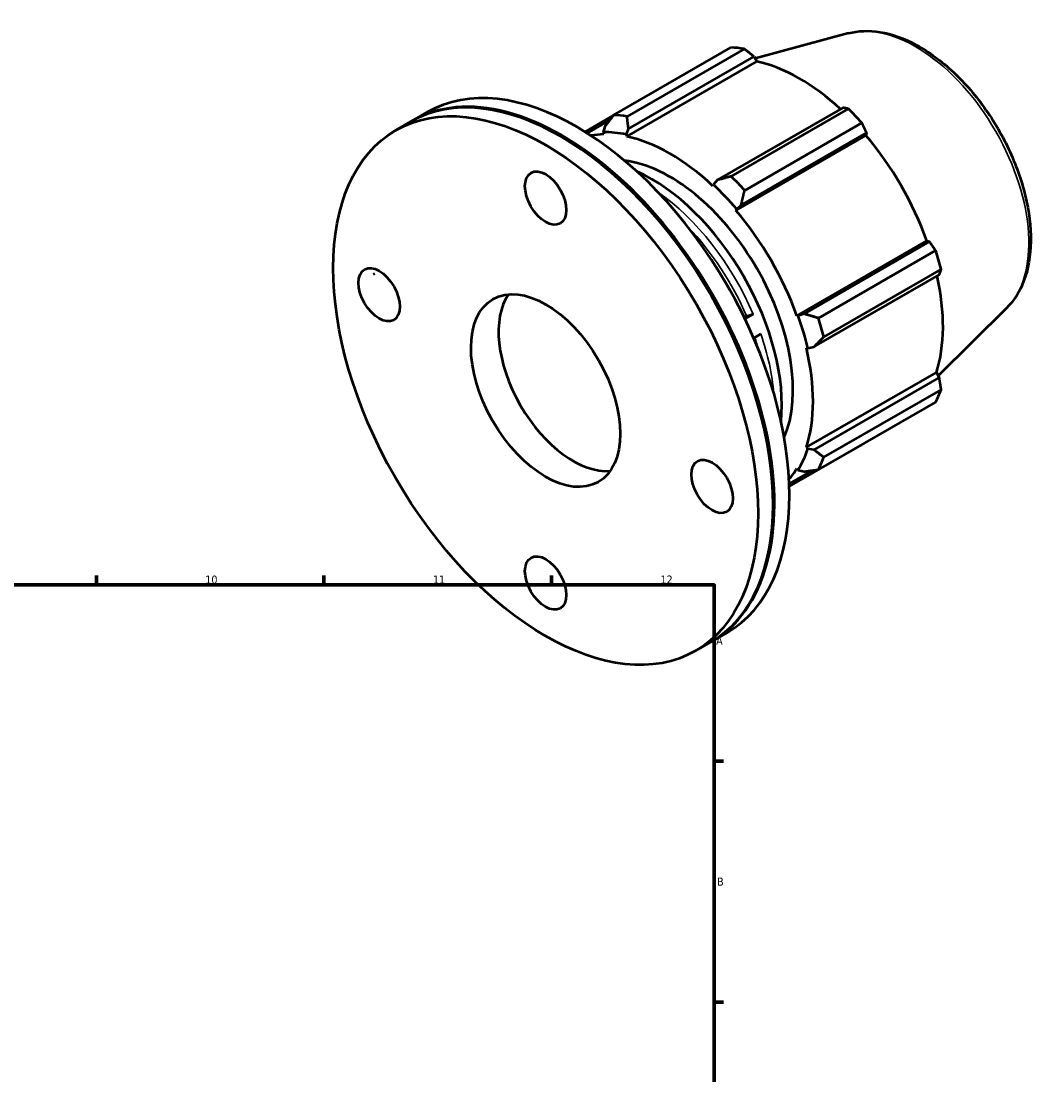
# Model space of a CAD drawing. Header units: millimetres. Extents: x -123 to 921, y -93 to 779.
# Tile 6 of 6: x 608 to 921, y 423 to 748. Entities that reach past the tile are written whole.
import ezdxf

# ---------------------------------------------------------------- set-up
doc = ezdxf.new("R2010")
doc.units = ezdxf.units.MM
for name, color, linetype, lineweight in [('Border (ISO)', 7, 'Continuous', 70), ('Visible (ISO)', 7, 'Continuous', 50), ('Visible Narrow (ISO)', 7, 'Continuous', 35)]:
    doc.layers.add(name, color=color, linetype=linetype, lineweight=lineweight)
doc.styles.add('Note Text (ISO)', font='tahoma.ttf')

# ---------------------------------------------------------------- blocks, each defined once
blk = doc.blocks.new('Borders Default Border')
at = {"layer": 'Border (ISO)'}
for p, q in [((630.75, 574), (630.75, 576.9)), ((700.83, 574), (700.83, 576.9)), ((770.92, 574), (770.92, 576.9)), ((821, 519.75), (823.9, 519.75)), ((821, 445.5), (823.9, 445.5))]:
    blk.add_line(p, q, dxfattribs=at)
at = {"layer": 'Border (ISO)', "flags": 128}
blk.add_lwpolyline([(20, 20), (20, 574), (821, 574), (821, 20), (20, 20)], dxfattribs=at)
at = {"layer": 'Border (ISO)', "color": 232, "true_color": 0xca0064, "char_height": 2.5, "attachment_point": 7, "style": 'Note Text (ISO)'}
for s, insert in [('10', (664.29, 574.35)), ('11', (734.37, 574.4)), ('12', (804.46, 574.4)), ('A', (821.59, 555.62)), ('B', (821.89, 481.38))]:
    blk.add_mtext(s, dxfattribs=dict(at, insert=insert))

msp = doc.modelspace()

# ---------------------------------------------------------------- linework, layer by layer
at = {"layer": 'Visible (ISO)'}
for p, q in [((862.323, 743.896), (833.615, 736.11)), ((790.027, 718.728), (826.143, 739.526)), ((830.279, 739.125), (794.163, 718.327)), ((794.114, 712.126), (834.149, 735.181)), ((794.634, 714.485), (833.26, 736.728)), ((833.26, 736.728), (834.149, 735.181)), ((860.613, 720.976), (821.987, 698.733)), ((826.247, 699.851), (862.362, 720.649)), ((727.977, 716.939), (732.597, 719.599)), ((789.886, 718.545), (781.25, 713.573)), ((722.933, 714.034), (727.553, 716.694)), ((781.911, 713.159), (788.782, 717.115)), ((787.309, 715.195), (786.799, 713.425)), ((793.971, 712.73), (794.634, 714.485)), ((866.498, 716.286), (830.383, 695.489)), ((774.178, 711.89), (773.967, 712.012)), ((786.799, 713.425), (787.018, 712.814)), ((794.114, 712.126), (793.971, 712.73)), ((827.707, 689.382), (867.742, 712.437)), ((829.311, 691.008), (867.937, 713.251)), ((867.937, 713.251), (867.742, 712.437)), ((821.987, 698.733), (820.754, 697.307)), ((820.754, 697.307), (820.612, 696.866)), ((827.707, 689.382), (827.926, 689.742)), ((827.926, 689.742), (829.311, 691.008)), ((846.444, 656.929), (886.479, 679.984)), ((887.278, 679.751), (848.652, 657.507)), ((886.479, 679.984), (887.278, 679.751)), ((853.07, 656.195), (889.185, 676.992)), ((716.085, 669.722), (716.509, 669.966)), ((851.686, 647.292), (890.312, 669.535)), ((890.898, 671.224), (854.783, 650.426)), ((911.046, 659.286), (889.996, 638.456)), ((830.139, 656.645), (831.004, 656.725)), ((832.985, 657.42), (830.468, 655.97)), ((846.864, 656.94), (846.444, 656.929)), ((848.652, 657.507), (846.864, 656.94)), ((835.346, 651.311), (833.175, 650.061)), ((849.383, 647.033), (849.835, 646.937)), ((849.835, 646.937), (851.686, 647.292)), ((849.383, 616.396), (889.419, 639.451)), ((889.419, 639.451), (890.312, 637.91)), ((890.312, 637.91), (851.686, 615.667)), ((854.783, 613.331), (890.898, 634.129)), ((889.185, 630.333), (853.07, 609.536)), ((844.13, 604.287), (866.498, 617.168)), ((849.835, 615.971), (849.383, 616.396)), ((851.686, 615.667), (849.835, 615.971)), ((844.101, 605.165), (851.265, 609.291)), ((846.444, 609.885), (846.864, 609.39)), ((846.864, 609.39), (848.652, 608.946)), ((839.121, 599.114), (839.121, 598.87)), ((820.298, 556.621), (824.918, 559.281)), ((815.254, 553.716), (819.874, 556.376))]:
    msp.add_line(p, q, dxfattribs=at)
for centre, major_axis, start_param, end_param in [((846.32, 678.347), (-33.435, 58.061), 5.8451561, 5.9396837), ((778.758, 639.44), (-46.16, 80.159), 3.1415927, 6.2831853), ((847.398, 678.967), (31.095, -53.997), 2.0696433, 2.6635608), ((773.714, 636.535), (-46.16, 80.159), 3.1415927, 6.2831853), ((774.138, 636.78), (-46.16, 80.159), 3.1370148, 6.2877631), ((846.32, 678.347), (33.435, -58.061), 1.9181653, 2.0126929), ((810.205, 657.549), (-33.435, 58.061), 5.8451561, 5.9396837), ((773.926, 636.657), (46.011, -79.899), 0.7873319, 2.3542608), ((807.363, 655.912), (-31.095, 53.997), 5.9796864, 6.0832279), ((807.363, 655.912), (-31.429, 54.577), 5.8051535, 5.9796864), ((807.363, 655.912), (-31.095, 53.997), 5.1942882, 5.8051535), ((847.398, 678.967), (31.095, -53.997), 1.2672974, 1.8781627), ((807.363, 655.912), (26.748, -46.449), 0.4069821, 2.7346106), ((801.564, 652.573), (28.42, -49.352), 0.6750292, 2.4665634), ((810.205, 657.549), (-33.435, 58.061), 5.059758, 5.1542856), ((807.363, 655.912), (31.429, -54.577), 1.8781627, 2.0526956), ((807.363, 655.912), (-31.095, 53.997), 4.4088901, 5.0197553), ((846.32, 678.347), (33.435, -58.061), 1.1327672, 1.2272947), ((847.398, 678.967), (31.095, -53.997), 0.4818993, 1.0759774), ((798.251, 650.665), (26.748, -46.449), 1.539092, 1.6025007), ((777.579, 638.761), (16.219, -28.164), 3.4052178, 6.0195601), ((807.363, 655.912), (31.429, -54.577), 1.0927645, 1.2672974), ((810.205, 657.549), (-33.435, 58.061), 4.2743598, 4.3688874), ((807.363, 655.912), (-31.095, 53.997), 3.6234919, 4.2343571), ((846.32, 678.347), (33.435, -58.061), 0.347369, 0.4418966), ((807.363, 655.912), (31.429, -54.577), 0.3073663, 0.4818993), ((810.205, 657.549), (33.435, -58.061), 0.347369, 0.4418966), ((807.363, 655.912), (31.095, -53.997), 0.1999574, 0.3073663)]:
    msp.add_ellipse(centre, major_axis=major_axis, ratio=0.5780931, start_param=start_param, end_param=end_param, dxfattribs=at)
for centre, major_axis in [((769.094, 633.875), (46.16, -80.159)), ((769.094, 693.147), (4.491, -7.799)), ((717.829, 663.397), (4.491, -7.799)), ((769.094, 633.875), (16.219, -28.164)), ((820.359, 604.353), (4.491, -7.799)), ((769.094, 574.603), (4.491, -7.799))]:
    msp.add_ellipse(centre, major_axis=major_axis, ratio=0.5780931, dxfattribs=at)
for points, knots in [([(862.323, 743.896), (865.386, 744.727), (868.69, 744.836), (875.767, 743.707), (879.562, 742.33), (887.203, 738.177), (891.045, 735.335), (898.282, 728.538), (901.675, 724.585), (907.689, 715.984), (910.313, 711.341), (914.554, 701.799), (916.169, 696.903), (918.22, 687.293), (918.649, 682.583), (918.197, 673.8), (917.315, 669.723), (914.553, 663.544), (912.985, 661.204), (911.046, 659.286)], [5.6508865, 5.6508865, 5.6508865, 5.6508865, 5.9375323, 5.9375323, 6.2552526, 6.2552526, 6.5877037, 6.5877037, 6.9195397, 6.9195397, 7.2496192, 7.2496192, 7.5797848, 7.5797848, 7.9117999, 7.9117999, 8.2439261, 8.2439261, 8.4901479, 8.4901479, 8.4901479, 8.4901479]), ([(832.985, 657.42), (832.854, 657.344), (832.674, 657.253), (832.345, 657.106), (832.139, 657.024), (831.793, 656.903), (831.592, 656.842), (831.282, 656.765), (831.118, 656.735), (831.004, 656.725)], [0, 0, 0, 0, 0.05550691, 0.05550691, 0.11105977, 0.11105977, 0.16666987, 0.16666987, 0.22233003, 0.22233003, 0.22233003, 0.22233003])]:
    msp.add_open_spline(points, degree=3, knots=knots, dxfattribs=at)
for points, weights in [([(833.26, 736.728), (831.806, 737.905), (830.279, 739.125)], [1.0015136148, 1.00116524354, 1]), ([(862.362, 720.649), (861.476, 720.819), (860.613, 720.976)], [1, 1.00116524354, 1.0015136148]), ([(790.027, 718.728), (788.622, 716.915), (787.309, 715.195)], [1.01486603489, 1.01061630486, 1.00556283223]), ([(794.634, 714.485), (794.385, 716.356), (794.163, 718.327)], [1.00556283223, 1.01061630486, 1.01486603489]), ([(867.937, 713.251), (867.238, 714.741), (866.498, 716.286)], [1.0015136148, 1.00116524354, 1]), ([(826.247, 699.851), (824.055, 699.27), (821.987, 698.733)], [1.01486603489, 1.01061630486, 1.00556283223]), ([(829.311, 691.008), (829.817, 693.192), (830.383, 695.489)], [1.00556283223, 1.01061630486, 1.01486603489]), ([(889.185, 676.992), (888.218, 678.403), (887.278, 679.751)], [1, 1.00116524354, 1.0015136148]), ([(890.312, 669.535), (890.605, 670.366), (890.898, 671.224)], [1.0015136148, 1.00116524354, 1]), ([(853.07, 656.195), (850.797, 656.854), (848.652, 657.507)], [1.01486603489, 1.01061630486, 1.00556283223]), ([(851.686, 647.292), (853.184, 648.816), (854.783, 650.426)], [1.00556283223, 1.01061630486, 1.01486603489]), ([(890.898, 634.129), (890.605, 636.062), (890.312, 637.91)], [1, 1.00116524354, 1.0015136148]), ([(866.498, 617.168), (866.536, 617.24), (866.573, 617.312)], [1, 1.00005874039, 1.00011540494]), ([(854.783, 613.331), (853.184, 614.512), (851.686, 615.667)], [1.01486603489, 1.01061630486, 1.00556283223]), ([(848.652, 608.946), (850.797, 609.224), (853.07, 609.536)], [1.00556283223, 1.01061630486, 1.01486603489])]:
    msp.add_rational_spline(points, weights, degree=2, dxfattribs=at)
at = {"layer": 'Visible Narrow (ISO)'}
for centre, major_axis, start_param, end_param in [((882.959, 699.446), (-24.643, 42.793), 3.2927583, 6.1320197), ((799.312, 651.276), (-28.42, 49.352), 4.509413, 5.393787), ((798.251, 650.665), (27.671, -48.052), 1.369361, 1.9750405), ((798.251, 650.665), (27.671, -48.052), 1.1665522, 1.2411062), ((799.312, 651.276), (-28.42, 49.352), 4.0309909, 4.3916978)]:
    msp.add_ellipse(centre, major_axis=major_axis, ratio=0.5780931, start_param=start_param, end_param=end_param, dxfattribs=at)

# ---------------------------------------------------------------- block references
msp.add_blockref('Borders Default Border', (0, 0))

doc.saveas('drawing.dxf')
